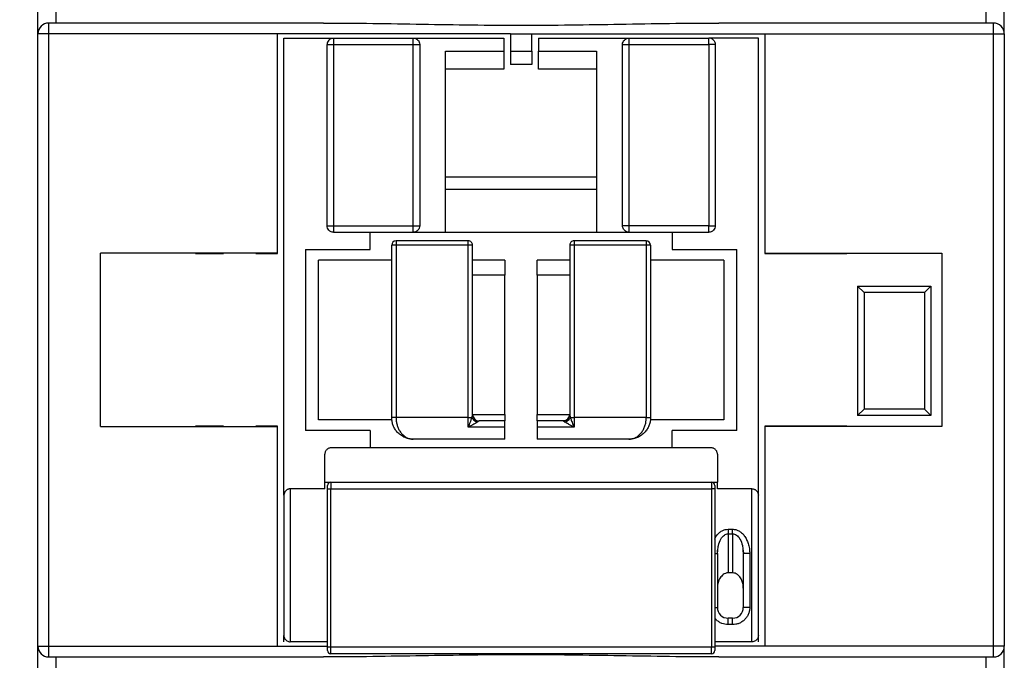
# Model space of a CAD drawing. Header units: inches. Extents: x 0.5 to 21.5, y 0.5 to 16.5.
# Tile 9 of 23: x 15.9 to 17.7, y 7.5 to 8.7. Entities that reach past the tile are written whole.
import ezdxf

# ---------------------------------------------------------------- set-up
doc = ezdxf.new("R2010")
doc.units = ezdxf.units.IN
doc.header["$LTSCALE"] = 2
doc.header["$MEASUREMENT"] = 0
doc.layers.add('DIMENSIONS', color=140, linetype='Continuous', lineweight=25)
doc.styles.add('SLDTEXTSTYLE0', font='TXT', dxfattribs={"width": 0.7})
doc.dimstyles.new('SLDDIMSTYLE0', dxfattribs={"dimtxt": 0.169922, "dimasz": 0.26, "dimexe": 0, "dimexo": 0.0625, "dimgap": 0.04248, "dimtad": 0, "dimtih": 1, "dimtoh": 1, "dimrnd": 1e-09, "dimzin": 12, "dimdsep": 46, "dimtxsty": 'SLDTEXTSTYLE0', "dimsah": 1, "dimcen": 0.09, "dimadec": 0, "dimazin": 3, "dimtfac": 1, "dimtofl": 0, "dimtmove": 0, "dimatfit": 3, "dimfxl": 0, "dimfrac": 2, "dimtolj": 1, "dimtzin": 12, "dimarcsym": 0})

# ---------------------------------------------------------------- blocks, each defined once
blk = doc.blocks.new('_D_6')
at = {"layer": 'DIMENSIONS'}
for p, q in [((15.864, 9.7784), (14.4303, 9.7784)), ((14.6803, 9.7784), (14.6803, 8.6329)), ((14.4278, 8.3248), (14.3708, 8.3248)), ((14.3708, 8.3248), (14.3708, 8.0547)), ((14.9328, 8.3248), (14.9898, 8.3248)), ((14.9898, 8.3248), (14.9898, 8.0547)), ((14.3708, 8.0547), (14.4278, 8.0547)), ((14.9898, 8.0547), (14.9328, 8.0547)), ((14.6803, 6.4398), (14.6803, 8.0167)), ((15.8738, 6.4398), (14.4303, 6.4398))]:
    blk.add_line(p, q, dxfattribs=at)
for points in [[(14.6803, 9.7784), (14.6403, 9.5184), (14.7203, 9.5184)], [(14.6803, 6.4398), (14.7203, 6.6998), (14.6403, 6.6998)]]:
    blk.add_solid(points, dxfattribs=at)
at = {"layer": 'DIMENSIONS', "char_height": 0.16667, "attachment_point": 1, "style": 'SLDTEXTSTYLE0'}
for s, insert in [('3.34', (14.4278, 8.5777)), ('84.8', (14.4278, 8.2696))]:
    blk.add_mtext(s, dxfattribs=dict(at, insert=insert))

msp = doc.modelspace()

# ---------------------------------------------------------------- linework, layer by layer
for p, q in [((15.9443, 8.6721), (15.9443, 8.7744)), ((15.9776, 8.6918), (15.9776, 8.7744)), ((17.6748, 8.6918), (17.6748, 8.7744)), ((17.7081, 8.6721), (17.7081, 8.7744)), ((15.964, 8.6721), (15.964, 8.6918)), ((16.4652, 8.6918), (15.964, 8.6918)), ((17.6884, 8.6918), (17.1872, 8.6918)), ((17.6884, 8.6721), (17.6884, 8.686)), ((15.9443, 7.554), (15.9443, 8.6721)), ((15.9501, 8.6721), (15.9443, 8.6721)), ((15.964, 8.6721), (15.9501, 8.6721)), ((16.3813, 8.6721), (15.964, 8.6721)), ((15.964, 7.554), (15.964, 8.6721)), ((16.8065, 8.6721), (16.3813, 8.6721)), ((16.3813, 8.2717), (16.3813, 8.6721)), ((16.3931, 7.8296), (16.3931, 8.6642)), ((16.3931, 8.6642), (16.4837, 8.6642)), ((16.4837, 8.6642), (16.6293, 8.6642)), ((16.6293, 8.6642), (16.7947, 8.6642)), ((16.7947, 8.6642), (16.7947, 8.6406)), ((16.8065, 8.6721), (16.8459, 8.6721)), ((16.8065, 8.6721), (16.8065, 8.6406)), ((16.8459, 8.6406), (16.8459, 8.6721)), ((16.8459, 8.6721), (17.2711, 8.6721)), ((16.8577, 8.6642), (16.8577, 8.6406)), ((16.8577, 8.6642), (17.023, 8.6642)), ((17.023, 8.6642), (17.1687, 8.6642)), ((17.2593, 8.6642), (17.1687, 8.6642)), ((17.2593, 7.8296), (17.2593, 8.6642)), ((17.2711, 8.6721), (17.6884, 8.6721)), ((17.2711, 8.6721), (17.2711, 8.2717)), ((17.6884, 7.554), (17.6884, 8.6721)), ((17.6884, 8.6721), (17.7081, 8.6721)), ((17.7081, 8.6721), (17.7081, 7.554)), ((16.4719, 8.3217), (16.4719, 8.6524)), ((16.4837, 8.6524), (16.6293, 8.6524)), ((16.4837, 8.6524), (16.4837, 8.3217)), ((16.6293, 8.3217), (16.6293, 8.6524)), ((16.6377, 8.6524), (16.6412, 8.6524)), ((16.6412, 8.6524), (16.6412, 8.3217)), ((17.0112, 8.3217), (17.0112, 8.6524)), ((17.0147, 8.6524), (17.023, 8.6524)), ((17.023, 8.6524), (17.023, 8.3217)), ((17.023, 8.6524), (17.1687, 8.6524)), ((17.1687, 8.6524), (17.1687, 8.3217)), ((17.1805, 8.6524), (17.1805, 8.3217)), ((16.6884, 8.3099), (16.6884, 8.6406)), ((16.6884, 8.6406), (16.7947, 8.6406)), ((16.7947, 8.6406), (16.7947, 8.6075)), ((16.8065, 8.6406), (16.8459, 8.6406)), ((16.8065, 8.6406), (16.8065, 8.6158)), ((16.8459, 8.6406), (16.8459, 8.6158)), ((16.8577, 8.6406), (16.964, 8.6406)), ((16.8577, 8.6075), (16.8577, 8.6406)), ((16.964, 8.6406), (16.964, 8.3099)), ((16.8459, 8.6158), (16.8065, 8.6158)), ((16.7947, 8.6075), (16.6884, 8.6075)), ((16.964, 8.6075), (16.8577, 8.6075)), ((16.6884, 8.4107), (16.8262, 8.4107)), ((16.8262, 8.4107), (16.964, 8.4107)), ((16.6884, 8.3886), (16.964, 8.3886)), ((16.4837, 8.3217), (16.6293, 8.3217)), ((16.4837, 8.3217), (16.4837, 8.3133)), ((17.023, 8.3217), (17.023, 8.3133)), ((17.1687, 8.3217), (17.023, 8.3217)), ((16.4837, 8.3099), (16.6293, 8.3099)), ((16.5506, 8.2784), (16.5506, 8.3099)), ((16.6293, 8.3099), (16.6293, 8.3133)), ((16.6293, 8.3099), (16.6884, 8.3099)), ((16.6884, 8.3099), (16.964, 8.3099)), ((16.964, 8.3099), (17.023, 8.3099)), ((17.023, 8.3099), (17.1687, 8.3099)), ((17.1018, 8.3099), (17.1018, 8.2784)), ((17.1687, 8.3099), (17.1687, 8.3133)), ((16.59, 7.9713), (16.59, 8.2863)), ((16.5978, 8.2863), (16.59, 8.2863)), ((16.5978, 8.2941), (16.5978, 8.2918)), ((16.7297, 8.2941), (16.5978, 8.2941)), ((16.5978, 8.2918), (16.5978, 8.2863)), ((16.5978, 8.2863), (16.5978, 7.9713)), ((16.7297, 8.2863), (16.5978, 8.2863)), ((16.7297, 8.2863), (16.7297, 8.2941)), ((16.7376, 8.2863), (16.7297, 8.2863)), ((16.7297, 7.9713), (16.7297, 8.2863)), ((16.7376, 7.9769), (16.7376, 8.2863)), ((16.9227, 8.2863), (16.9148, 8.2863)), ((16.9148, 8.2863), (16.9148, 7.9769)), ((16.9227, 8.2941), (16.9227, 8.2863)), ((17.0545, 8.2941), (16.9227, 8.2941)), ((16.9227, 8.2863), (16.9227, 7.9713)), ((17.0545, 8.2863), (16.9227, 8.2863)), ((17.0545, 8.2941), (17.0545, 8.2918)), ((17.0545, 8.2918), (17.0545, 8.2863)), ((17.0545, 8.2863), (17.0545, 7.9713)), ((17.0624, 8.2863), (17.0545, 8.2863)), ((17.0624, 8.2863), (17.0624, 7.9713)), ((16.3813, 8.2717), (16.0585, 8.2717)), ((16.0585, 7.9548), (16.0585, 8.2717)), ((16.2317, 8.271), (16.2317, 8.2717)), ((16.2317, 8.271), (16.2829, 8.271)), ((16.2829, 8.271), (16.2829, 8.2717)), ((16.3419, 8.271), (16.3419, 8.2717)), ((16.3419, 8.271), (16.3813, 8.271)), ((16.3813, 8.271), (16.3813, 8.2717)), ((16.4325, 8.2784), (16.5506, 8.2784)), ((16.4325, 8.2784), (16.4325, 7.9477)), ((17.1018, 8.2784), (17.2199, 8.2784)), ((17.2199, 7.9477), (17.2199, 8.2784)), ((17.2711, 8.2717), (17.5939, 8.2717)), ((17.2711, 8.2717), (17.2711, 8.271)), ((17.2711, 8.271), (17.4207, 8.271)), ((17.4207, 8.271), (17.4207, 8.2717)), ((17.5939, 8.2717), (17.5939, 7.9548)), ((16.4561, 7.9674), (16.4561, 8.2587)), ((16.59, 8.2587), (16.4561, 8.2587)), ((16.7967, 8.2587), (16.7376, 8.2587)), ((16.7967, 8.2587), (16.7967, 8.2311)), ((16.9148, 8.2587), (16.8557, 8.2587)), ((16.8557, 8.2311), (16.8557, 8.2587)), ((17.1963, 8.2587), (17.0624, 8.2587)), ((17.1963, 8.2587), (17.1963, 7.9674)), ((16.7967, 8.2311), (16.7376, 8.2311)), ((16.7967, 7.9772), (16.7967, 8.2311)), ((16.9148, 8.2311), (16.8557, 8.2311)), ((16.8557, 8.2311), (16.8557, 7.9772)), ((17.4404, 8.2115), (17.4522, 8.1996)), ((17.4404, 8.2115), (17.5742, 8.2115)), ((17.4404, 8.2115), (17.4404, 7.9752)), ((17.5624, 8.1996), (17.4522, 8.1996)), ((17.4522, 8.1996), (17.4522, 7.987)), ((17.5624, 8.1996), (17.5742, 8.2115)), ((17.5624, 8.1996), (17.5624, 7.987)), ((17.5742, 8.2115), (17.5742, 7.9752)), ((17.4404, 7.9752), (17.4522, 7.987)), ((17.5624, 7.987), (17.4522, 7.987)), ((17.5624, 7.987), (17.5742, 7.9752)), ((16.5902, 7.9674), (16.4561, 7.9674)), ((16.7297, 7.9713), (16.5978, 7.9713)), ((16.7297, 7.9541), (16.7297, 7.9713)), ((16.7297, 7.9713), (16.7363, 7.9713)), ((16.7376, 7.9772), (16.7967, 7.9772)), ((16.7494, 7.9654), (16.7494, 7.9653)), ((16.7967, 7.9654), (16.7494, 7.9654)), ((16.7967, 7.9772), (16.7967, 7.9654)), ((16.7967, 7.9541), (16.7967, 7.9654)), ((16.8557, 7.9654), (16.8557, 7.9772)), ((16.8557, 7.9772), (16.9148, 7.9772)), ((16.8557, 7.9654), (16.8557, 7.9541)), ((16.903, 7.9654), (16.8557, 7.9654)), ((16.903, 7.9653), (16.903, 7.9654)), ((16.9148, 7.9769), (16.9143, 7.9748)), ((16.9161, 7.9713), (16.9227, 7.9713)), ((16.9227, 7.9713), (16.9227, 7.9541)), ((17.0545, 7.9713), (16.9227, 7.9713)), ((17.1963, 7.9674), (17.0622, 7.9674)), ((17.5742, 7.9752), (17.4404, 7.9752)), ((16.0585, 7.9548), (16.3813, 7.9548)), ((16.2829, 7.9554), (16.2317, 7.9554)), ((16.2317, 7.9548), (16.2317, 7.9554)), ((16.2829, 7.9548), (16.2829, 7.9554)), ((16.3813, 7.9554), (16.3419, 7.9554)), ((16.3419, 7.9548), (16.3419, 7.9554)), ((16.3813, 7.9548), (16.3813, 7.9554)), ((16.3813, 7.554), (16.3813, 7.9548)), ((16.5506, 7.9477), (16.4325, 7.9477)), ((16.5506, 7.9477), (16.5506, 7.9162)), ((16.7967, 7.9541), (16.7297, 7.9541)), ((16.7967, 7.9319), (16.7967, 7.9541)), ((16.8557, 7.9541), (16.8557, 7.9319)), ((16.9227, 7.9541), (16.8557, 7.9541)), ((17.2199, 7.9477), (17.1018, 7.9477)), ((17.1018, 7.9162), (17.1018, 7.9477)), ((17.4207, 7.9554), (17.2711, 7.9554)), ((17.2711, 7.9554), (17.2711, 7.9548)), ((17.2711, 7.9548), (17.2711, 7.554)), ((17.5939, 7.9548), (17.2711, 7.9548)), ((17.4207, 7.9548), (17.4207, 7.9554)), ((16.7967, 7.9319), (16.6293, 7.9319)), ((17.023, 7.9319), (16.8557, 7.9319)), ((17.1727, 7.9162), (16.4797, 7.9162)), ((16.4679, 7.8532), (16.4679, 7.9044)), ((17.1845, 7.9044), (17.1845, 7.8532)), ((16.4049, 7.8414), (16.4049, 7.5618)), ((16.4679, 7.8414), (16.4049, 7.8414)), ((16.4679, 7.8532), (17.1845, 7.8532)), ((16.4679, 7.8414), (16.4679, 7.8532)), ((16.4728, 7.8414), (16.4728, 7.8473)), ((16.4728, 7.552), (16.4728, 7.8414)), ((16.4728, 7.8414), (16.4788, 7.8414)), ((16.4788, 7.8532), (16.4788, 7.8414)), ((16.4788, 7.552), (16.4788, 7.8414)), ((16.4788, 7.8414), (17.1736, 7.8414)), ((17.1736, 7.8532), (17.1736, 7.8414)), ((17.1736, 7.8414), (17.1736, 7.552)), ((17.1795, 7.8414), (17.1736, 7.8414)), ((17.1795, 7.8473), (17.1795, 7.8414)), ((17.1795, 7.8414), (17.1795, 7.552)), ((17.1845, 7.8414), (17.1845, 7.8532)), ((17.2475, 7.8414), (17.1845, 7.8414)), ((17.2475, 7.5618), (17.2475, 7.8414)), ((16.3931, 7.8296), (16.3931, 7.5737)), ((17.2593, 7.5737), (17.2593, 7.8296)), ((17.2041, 7.7675), (17.212, 7.7675)), ((17.2041, 7.7592), (17.2041, 7.6878)), ((17.2041, 7.7592), (17.212, 7.7592)), ((17.212, 7.7592), (17.212, 7.6878)), ((17.1843, 7.723), (17.1848, 7.7292)), ((17.1845, 7.723), (17.1851, 7.7287)), ((17.231, 7.7286), (17.2317, 7.723)), ((17.2314, 7.729), (17.2319, 7.7227)), ((17.1841, 7.723), (17.1845, 7.723)), ((17.1845, 7.723), (17.1845, 7.6248)), ((17.2435, 7.723), (17.2317, 7.723)), ((17.2317, 7.723), (17.2317, 7.6248)), ((17.2435, 7.723), (17.2435, 7.6248)), ((17.212, 7.6878), (17.2041, 7.6878)), ((17.1795, 7.6248), (17.1845, 7.6248)), ((17.2435, 7.6248), (17.2317, 7.6248)), ((17.212, 7.6052), (17.2041, 7.6052)), ((17.2041, 7.5933), (17.2041, 7.6052)), ((17.212, 7.5933), (17.212, 7.6052)), ((17.212, 7.5933), (17.2041, 7.5933)), ((16.3931, 7.5618), (16.3931, 7.5737)), ((17.2593, 7.5618), (17.2593, 7.5737)), ((15.9443, 7.554), (15.964, 7.554)), ((15.9443, 7.4516), (15.9443, 7.554)), ((15.964, 7.5401), (15.964, 7.554)), ((15.964, 7.554), (16.3813, 7.554)), ((16.3813, 7.554), (16.4728, 7.554)), ((16.4728, 7.5618), (16.4049, 7.5618)), ((16.4788, 7.552), (16.4728, 7.552)), ((16.4728, 7.5461), (16.4728, 7.552)), ((16.4788, 7.5402), (16.4788, 7.552)), ((17.1736, 7.552), (16.4788, 7.552)), ((17.1736, 7.5402), (17.1736, 7.552)), ((17.1795, 7.552), (17.1736, 7.552)), ((17.2475, 7.5618), (17.1795, 7.5618)), ((17.2711, 7.554), (17.1795, 7.554)), ((17.1795, 7.552), (17.1795, 7.5461)), ((17.6884, 7.554), (17.2711, 7.554)), ((17.6884, 7.5343), (17.6884, 7.554)), ((17.7023, 7.554), (17.6884, 7.554)), ((17.7081, 7.554), (17.7023, 7.554)), ((17.7081, 7.4516), (17.7081, 7.554)), ((15.964, 7.5343), (15.964, 7.5401)), ((15.964, 7.5343), (16.4652, 7.5343)), ((15.9776, 7.4516), (15.9776, 7.5343)), ((17.1736, 7.5402), (16.4788, 7.5402)), ((17.1872, 7.5343), (17.6884, 7.5343)), ((17.6748, 7.4516), (17.6748, 7.5343))]:
    msp.add_line(p, q)
at = {"flags": 128}
msp.add_lwpolyline([(17.6884, 8.686), (17.6884, 8.6873), (17.6884, 8.6884), (17.6884, 8.6894), (17.6884, 8.6903), (17.6884, 8.6909), (17.6884, 8.6914), (17.6884, 8.6917), (17.6884, 8.6918)], dxfattribs=at)
for centre, radius, start, end in [((15.964, 8.6721), 0.0197, 90, 180), ((17.6884, 8.6721), 0.0197, 0, 90.0004), ((17.1687, 8.6524), 0.0118, 45, 90), ((16.4837, 8.6524), 0.0118, 135, 180), ((16.5978, 8.2863), 0.00787, 90, 180), ((16.7297, 8.2863), 0.00787, 45, 90), ((16.7297, 8.2863), 0.00787, 0, 45), ((16.9227, 8.2863), 0.00787, 135, 180), ((16.9227, 8.2863), 0.00787, 90, 135), ((17.0545, 8.2863), 0.00787, 0, 90), ((16.7494, 7.9772), 0.0118, 179.9998, 270), ((16.7493, 7.977), 0.0117, 180.3798, 270.3749), ((16.903, 7.9772), 0.0118, 270, 0), ((16.4788, 7.8473), 0.00591, 90, 180.0003), ((17.1736, 7.8473), 0.00591, 0, 90), ((17.2041, 7.6248), 0.0197, 180, 270), ((17.212, 7.6248), 0.0197, 270, 0), ((15.964, 7.554), 0.0197, 180, 270), ((17.6884, 7.554), 0.0197, 270, 0), ((16.4788, 7.5461), 0.00591, 180, 270), ((17.1736, 7.5461), 0.00591, 270, 0.0001)]:
    msp.add_arc(centre, radius, start, end)
for points, knots in [([(16.4652, 8.6918), (16.5253, 8.6918), (16.5854, 8.6907), (16.7058, 8.6887), (16.766, 8.6878), (16.8865, 8.6878), (16.9467, 8.6887), (17.067, 8.6907), (17.1271, 8.6918), (17.1872, 8.6918)], [0, 0, 0, 0, 0.25, 0.25, 0.5, 0.5, 0.75, 0.75, 1, 1, 1, 1]), ([(16.4837, 8.6642), (16.4837, 8.6642), (16.4837, 8.6629), (16.4837, 8.6586), (16.4837, 8.6555), (16.4837, 8.6524)], [0, 0, 0, 0, 0.5, 0.5, 1, 1, 1, 1]), ([(16.6293, 8.6524), (16.6293, 8.6555), (16.6293, 8.6586), (16.6293, 8.6629), (16.6293, 8.6642), (16.6293, 8.6642)], [0, 0, 0, 0, 0.5, 0.5, 1, 1, 1, 1]), ([(16.6293, 8.6642), (16.6324, 8.6642), (16.6355, 8.6629), (16.6399, 8.6586), (16.6412, 8.6555), (16.6412, 8.6524)], [0, 0, 0, 0, 0.5, 0.5, 1, 1, 1, 1]), ([(17.0112, 8.6524), (17.0112, 8.6555), (17.0125, 8.6586), (17.0169, 8.6629), (17.02, 8.6642), (17.023, 8.6642)], [0, 0, 0, 0, 0.5, 0.5, 1, 1, 1, 1]), ([(17.023, 8.6642), (17.023, 8.6642), (17.023, 8.6629), (17.023, 8.6586), (17.023, 8.6555), (17.023, 8.6524)], [0, 0, 0, 0, 0.5, 0.5, 1, 1, 1, 1]), ([(17.1687, 8.6524), (17.1687, 8.6555), (17.1687, 8.6586), (17.1687, 8.6629), (17.1687, 8.6642), (17.1687, 8.6642)], [0, 0, 0, 0, 0.5, 0.5, 1, 1, 1, 1]), ([(16.4719, 8.6524), (16.4719, 8.6524), (16.472, 8.6524), (16.4726, 8.6524), (16.4737, 8.6524), (16.4752, 8.6524), (16.4771, 8.6524), (16.4791, 8.6524), (16.4813, 8.6524), (16.4828, 8.6524), (16.4837, 8.6524)], [0, 0, 0, 0, 0.11724, 0.2360261, 0.3622879, 0.5000159, 0.6207483, 0.7600086, 0.8595154, 1, 1, 1, 1]), ([(17.1805, 8.6524), (17.1805, 8.6524), (17.1793, 8.6524), (17.1749, 8.6524), (17.1718, 8.6524), (17.1687, 8.6524)], [0, 0, 0, 0, 0.5, 0.5, 1, 1, 1, 1]), ([(16.4719, 8.3217), (16.4719, 8.3217), (16.4731, 8.3217), (16.4775, 8.3217), (16.4806, 8.3217), (16.4837, 8.3217)], [0, 0, 0, 0, 0.5, 0.5, 1, 1, 1, 1]), ([(16.4837, 8.3099), (16.4806, 8.3099), (16.4775, 8.3112), (16.4731, 8.3155), (16.4719, 8.3186), (16.4719, 8.3217)], [0, 0, 0, 0, 0.5, 0.5, 1, 1, 1, 1]), ([(16.6293, 8.3217), (16.6324, 8.3217), (16.6355, 8.3217), (16.6399, 8.3217), (16.6412, 8.3217), (16.6412, 8.3217)], [0, 0, 0, 0, 0.5, 0.5, 1, 1, 1, 1]), ([(16.6412, 8.3217), (16.6412, 8.3186), (16.6399, 8.3155), (16.6355, 8.3112), (16.6324, 8.3099), (16.6293, 8.3099)], [0, 0, 0, 0, 0.5, 0.5, 1, 1, 1, 1]), ([(17.023, 8.3217), (17.0223, 8.3217), (17.0209, 8.3217), (17.0187, 8.3217), (17.0166, 8.3217), (17.0147, 8.3217), (17.0131, 8.3217), (17.0121, 8.3217), (17.0114, 8.3217), (17.0113, 8.3217), (17.0112, 8.3217)], [0, 0, 0, 0, 0.11724, 0.236026, 0.362288, 0.500016, 0.620748, 0.760009, 0.859515, 1, 1, 1, 1]), ([(17.023, 8.3099), (17.02, 8.3099), (17.0169, 8.3112), (17.0125, 8.3155), (17.0112, 8.3186), (17.0112, 8.3217)], [0, 0, 0, 0, 0.5, 0.5, 1, 1, 1, 1]), ([(17.1687, 8.3217), (17.1718, 8.3217), (17.1749, 8.3217), (17.1793, 8.3217), (17.1805, 8.3217), (17.1805, 8.3217)], [0, 0, 0, 0, 0.5, 0.5, 1, 1, 1, 1]), ([(17.1805, 8.3217), (17.1805, 8.3186), (17.1793, 8.3155), (17.1749, 8.3112), (17.1718, 8.3099), (17.1687, 8.3099)], [0, 0, 0, 0, 0.5, 0.5, 1, 1, 1, 1]), ([(16.5978, 7.9713), (16.596, 7.9713), (16.5938, 7.9713), (16.5907, 7.9713), (16.59, 7.9713), (16.59, 7.9713)], [0, 0, 0, 0, 0.5, 0.5, 1, 1, 1, 1]), ([(16.6293, 7.9319), (16.628, 7.932), (16.6255, 7.932), (16.6219, 7.9326), (16.6187, 7.9334), (16.6159, 7.9343), (16.6134, 7.9353), (16.6095, 7.9372), (16.6044, 7.9405), (16.5989, 7.946), (16.5948, 7.9519), (16.592, 7.9582), (16.5903, 7.9647), (16.5901, 7.9691), (16.59, 7.9713)], [0, 0, 0, 0, 0.071722, 0.137133, 0.196235, 0.249031, 0.295526, 0.335726, 0.478598, 0.604133, 0.711225, 0.812026, 0.907796, 1, 1, 1, 1]), ([(16.5978, 7.9713), (16.5979, 7.9702), (16.5979, 7.968), (16.5983, 7.9648), (16.5988, 7.9615), (16.5996, 7.9583), (16.6006, 7.9552), (16.6018, 7.9521), (16.6032, 7.9492), (16.6056, 7.9452), (16.6094, 7.9405), (16.614, 7.9367), (16.6188, 7.9341), (16.6237, 7.9323), (16.6273, 7.9321), (16.6293, 7.9319)], [0, 0, 0, 0, 0.045802, 0.092298, 0.139689, 0.188164, 0.2379, 0.28906, 0.341795, 0.396242, 0.521715, 0.664565, 0.751191, 0.862998, 1, 1, 1, 1]), ([(16.7297, 7.9541), (16.7301, 7.9549), (16.7308, 7.9565), (16.7319, 7.959), (16.7328, 7.9614), (16.7337, 7.9635), (16.7344, 7.9655), (16.735, 7.9673), (16.7355, 7.9688), (16.7359, 7.9701), (16.7362, 7.9709), (16.7363, 7.9713)], [0, 0, 0, 0, 0.157129, 0.302936, 0.437129, 0.559591, 0.670348, 0.769533, 0.857358, 0.934083, 1, 1, 1, 1]), ([(16.7461, 7.963), (16.7456, 7.9627), (16.7443, 7.9619), (16.7422, 7.9607), (16.7393, 7.959), (16.7351, 7.9567), (16.7317, 7.955), (16.7297, 7.9541)], [0, 0, 0, 0, 0.114291, 0.248735, 0.4038, 0.649021, 1, 1, 1, 1]), ([(16.7363, 7.9713), (16.7365, 7.972), (16.7368, 7.9733), (16.7373, 7.975), (16.7375, 7.9762), (16.7376, 7.9767), (16.7376, 7.9769)], [0, 0, 0, 0, 0.320789, 0.589921, 0.81304, 1, 1, 1, 1]), ([(16.7363, 7.9713), (16.737, 7.9697), (16.7383, 7.968), (16.7419, 7.965), (16.7441, 7.9637), (16.7461, 7.963)], [0, 0, 0, 0, 0.5, 0.5, 1, 1, 1, 1]), ([(16.7378, 7.9747), (16.7378, 7.975), (16.7377, 7.9756), (16.7375, 7.976), (16.7375, 7.9762)], [0, 0, 0, 0, 0.504234, 1, 1, 1, 1]), ([(16.7494, 7.9653), (16.7494, 7.9652), (16.7493, 7.9651), (16.7489, 7.9648), (16.7482, 7.9643), (16.7473, 7.9637), (16.7465, 7.9633), (16.7461, 7.963)], [0, 0, 0, 0, 0.147148, 0.314133, 0.508886, 0.736452, 1, 1, 1, 1]), ([(16.9143, 7.9748), (16.9142, 7.974), (16.9139, 7.9717), (16.9115, 7.9685), (16.9076, 7.9658), (16.9045, 7.9655), (16.903, 7.9653)], [0, 0, 0, 0, 0.147264, 0.43151, 0.715755, 1, 1, 1, 1]), ([(16.9062, 7.963), (16.9058, 7.9633), (16.9049, 7.9639), (16.9038, 7.9646), (16.9031, 7.965), (16.903, 7.9652), (16.903, 7.9653)], [0, 0, 0, 0, 0.3233827, 0.5918418, 0.8129236, 1, 1, 1, 1]), ([(16.9062, 7.963), (16.9083, 7.9637), (16.9105, 7.965), (16.9141, 7.968), (16.9154, 7.9697), (16.9161, 7.9713)], [0, 0, 0, 0, 0.5, 0.5, 1, 1, 1, 1]), ([(16.9227, 7.9541), (16.9216, 7.9546), (16.9196, 7.9555), (16.9168, 7.957), (16.9145, 7.9582), (16.9119, 7.9597), (16.9091, 7.9613), (16.9071, 7.9625), (16.9062, 7.963)], [0, 0, 0, 0, 0.190089, 0.353524, 0.490318, 0.600498, 0.822754, 1, 1, 1, 1]), ([(16.9149, 7.9762), (16.9148, 7.976), (16.9147, 7.9756), (16.9146, 7.975), (16.9146, 7.9748)], [0, 0, 0, 0, 0.495815, 1, 1, 1, 1]), ([(16.9148, 7.9769), (16.9148, 7.9768), (16.9148, 7.9764), (16.915, 7.9755), (16.9153, 7.9744), (16.9157, 7.973), (16.9159, 7.9719), (16.9161, 7.9713)], [0, 0, 0, 0, 0.148185, 0.317453, 0.513576, 0.740287, 1, 1, 1, 1]), ([(16.9161, 7.9713), (16.9163, 7.9706), (16.9168, 7.969), (16.9178, 7.9661), (16.9191, 7.9625), (16.9208, 7.9583), (16.922, 7.9556), (16.9227, 7.9541)], [0, 0, 0, 0, 0.1262813, 0.2884099, 0.4878135, 0.7252028, 1, 1, 1, 1]), ([(17.023, 7.9319), (17.024, 7.932), (17.0259, 7.932), (17.0287, 7.9325), (17.0311, 7.9332), (17.0332, 7.934), (17.0351, 7.9349), (17.0383, 7.9367), (17.0423, 7.9398), (17.0469, 7.9452), (17.0503, 7.9512), (17.0527, 7.9576), (17.0543, 7.9644), (17.0544, 7.969), (17.0545, 7.9713)], [0, 0, 0, 0, 0.067661, 0.129481, 0.185462, 0.235606, 0.279916, 0.318397, 0.461021, 0.586113, 0.698734, 0.804289, 0.904167, 1, 1, 1, 1]), ([(17.0624, 7.9713), (17.0624, 7.9702), (17.0623, 7.9679), (17.0619, 7.9645), (17.0611, 7.9612), (17.0601, 7.9578), (17.0587, 7.9546), (17.0571, 7.9514), (17.0551, 7.9484), (17.052, 7.9444), (17.0472, 7.9398), (17.0405, 7.9357), (17.0323, 7.9326), (17.0265, 7.9322), (17.023, 7.9319)], [0, 0, 0, 0, 0.047589, 0.095966, 0.145357, 0.195973, 0.248011, 0.301652, 0.35706, 0.414387, 0.539427, 0.682063, 0.814841, 1, 1, 1, 1]), ([(17.0545, 7.9713), (17.0566, 7.9713), (17.0587, 7.9713), (17.0616, 7.9713), (17.0624, 7.9713), (17.0624, 7.9713)], [0, 0, 0, 0, 0.5, 0.5, 1, 1, 1, 1]), ([(16.4797, 7.9162), (16.479, 7.9161), (16.4774, 7.9161), (16.4752, 7.9154), (16.4731, 7.9143), (16.4713, 7.9128), (16.4698, 7.9109), (16.4687, 7.9088), (16.468, 7.9066), (16.468, 7.9051), (16.4679, 7.9044)], [0, 0, 0, 0, 0.127004, 0.249361, 0.372124, 0.500301, 0.628715, 0.760123, 0.879338, 1, 1, 1, 1]), ([(17.1845, 7.9044), (17.1844, 7.9052), (17.1843, 7.9067), (17.1837, 7.9089), (17.1826, 7.911), (17.1811, 7.9128), (17.1792, 7.9143), (17.1771, 7.9154), (17.1749, 7.9161), (17.1734, 7.9161), (17.1727, 7.9162)], [0, 0, 0, 0, 0.127004, 0.249361, 0.372124, 0.500301, 0.628715, 0.760123, 0.879338, 1, 1, 1, 1]), ([(16.4049, 7.8414), (16.4044, 7.8413), (16.4033, 7.8413), (16.4016, 7.8409), (16.4, 7.8403), (16.3985, 7.8395), (16.3971, 7.8384), (16.3954, 7.8367), (16.3936, 7.8337), (16.3933, 7.8311), (16.3931, 7.8296)], [0, 0, 0, 0, 0.072343, 0.147933, 0.228065, 0.313827, 0.406109, 0.505626, 0.706688, 1, 1, 1, 1]), ([(17.2475, 7.8414), (17.248, 7.8414), (17.2491, 7.8413), (17.2508, 7.8409), (17.2524, 7.8404), (17.2539, 7.8395), (17.2553, 7.8384), (17.257, 7.8367), (17.2588, 7.8338), (17.2591, 7.8311), (17.2593, 7.8296)], [0, 0, 0, 0, 0.072343, 0.147933, 0.228065, 0.313827, 0.406109, 0.505626, 0.706688, 1, 1, 1, 1]), ([(17.1795, 7.7494), (17.1805, 7.7516), (17.1824, 7.7559), (17.1873, 7.7609), (17.1926, 7.7647), (17.1983, 7.7671), (17.2022, 7.7674), (17.2041, 7.7675)], [0, 0, 0, 0, 0.215783, 0.433552, 0.637268, 0.822107, 1, 1, 1, 1]), ([(17.212, 7.7675), (17.213, 7.7675), (17.2149, 7.7674), (17.2178, 7.7668), (17.2206, 7.7659), (17.2244, 7.7641), (17.229, 7.7609), (17.2338, 7.7556), (17.2378, 7.749), (17.241, 7.7412), (17.2431, 7.7324), (17.2434, 7.7262), (17.2435, 7.723)], [0, 0, 0, 0, 0.047766, 0.095765, 0.144785, 0.195566, 0.304844, 0.422384, 0.550822, 0.687125, 0.841643, 1, 1, 1, 1]), ([(17.1851, 7.7287), (17.1854, 7.7319), (17.1859, 7.7391), (17.1893, 7.7476), (17.1935, 7.7537), (17.1969, 7.7568), (17.2004, 7.7588), (17.203, 7.759), (17.2041, 7.7592)], [0, 0, 0, 0, 0.242486, 0.560665, 0.69458, 0.809688, 0.909652, 1, 1, 1, 1]), ([(17.212, 7.7592), (17.2132, 7.759), (17.2157, 7.7588), (17.2193, 7.7568), (17.2227, 7.7537), (17.2269, 7.7476), (17.2303, 7.739), (17.2308, 7.7318), (17.231, 7.7286)], [0, 0, 0, 0, 0.089981, 0.189546, 0.304197, 0.437584, 0.754496, 1, 1, 1, 1]), ([(17.1805, 7.723), (17.1807, 7.723), (17.1821, 7.723), (17.1836, 7.723), (17.184, 7.723), (17.1841, 7.723)], [0, 0, 0, 0, 0.072621, 0.662545, 1, 1, 1, 1]), ([(17.2041, 7.6878), (17.2033, 7.6878), (17.2015, 7.6877), (17.1984, 7.6869), (17.1952, 7.685), (17.1921, 7.6821), (17.1884, 7.6774), (17.1851, 7.67), (17.1847, 7.6634), (17.1845, 7.66)], [0, 0, 0, 0, 0.070663, 0.13773, 0.253968, 0.363316, 0.478751, 0.727455, 1, 1, 1, 1]), ([(17.2317, 7.66), (17.2317, 7.6614), (17.2316, 7.6642), (17.231, 7.6682), (17.23, 7.672), (17.2285, 7.6755), (17.2266, 7.6789), (17.2241, 7.6821), (17.2208, 7.6851), (17.2168, 7.6874), (17.2136, 7.6877), (17.212, 7.6878)], [0, 0, 0, 0, 0.113236, 0.220731, 0.323765, 0.423791, 0.522397, 0.637231, 0.747012, 0.874307, 1, 1, 1, 1]), ([(17.2435, 7.6248), (17.2435, 7.6238), (17.2434, 7.6219), (17.243, 7.6189), (17.2423, 7.616), (17.241, 7.6121), (17.2385, 7.6074), (17.2344, 7.6024), (17.2294, 7.5983), (17.2238, 7.5954), (17.218, 7.5937), (17.214, 7.5934), (17.212, 7.5933)], [0, 0, 0, 0, 0.060243, 0.119999, 0.179808, 0.240207, 0.369955, 0.500129, 0.629878, 0.760053, 0.879922, 1, 1, 1, 1]), ([(17.2041, 7.5933), (17.2002, 7.5938), (17.1941, 7.5944), (17.1868, 7.5984), (17.1823, 7.6018), (17.1803, 7.6044), (17.1795, 7.6054)], [0, 0, 0, 0, 0.416472, 0.642698, 0.869669, 1, 1, 1, 1]), ([(16.3931, 7.5737), (16.3932, 7.573), (16.3932, 7.5717), (16.3937, 7.5699), (16.3943, 7.5684), (16.3951, 7.5671), (16.3963, 7.5655), (16.3983, 7.5637), (16.4015, 7.5622), (16.4038, 7.5619), (16.4049, 7.5618)], [0, 0, 0, 0, 0.1289, 0.2429046, 0.3420428, 0.4263618, 0.4959421, 0.687294, 0.8526632, 1, 1, 1, 1]), ([(17.2593, 7.5737), (17.2592, 7.573), (17.2592, 7.5717), (17.2587, 7.5699), (17.2581, 7.5684), (17.2573, 7.5671), (17.2561, 7.5655), (17.2541, 7.5637), (17.2509, 7.5621), (17.2486, 7.5619), (17.2475, 7.5618)], [0, 0, 0, 0, 0.1289, 0.242905, 0.342043, 0.426362, 0.495942, 0.687294, 0.852663, 1, 1, 1, 1]), ([(17.1872, 7.5343), (17.1271, 7.5343), (17.0669, 7.5354), (16.9466, 7.5374), (16.8864, 7.5382), (16.7659, 7.5382), (16.7057, 7.5374), (16.5854, 7.5354), (16.5253, 7.5343), (16.4652, 7.5343)], [0, 0, 0, 0, 0.25, 0.25, 0.5, 0.5, 0.75, 0.75, 1, 1, 1, 1])]:
    msp.add_open_spline(points, degree=3, knots=knots)
for points in [[(16.4753, 8.6607), (16.4775, 8.6629), (16.4806, 8.6642), (16.4837, 8.6642)], [(16.6293, 8.6524), (16.6325, 8.6524), (16.6355, 8.6524), (16.6377, 8.6524)], [(17.0112, 8.6524), (17.0112, 8.6524), (17.0125, 8.6524), (17.0147, 8.6524)], [(17.1771, 8.6607), (17.1793, 8.6586), (17.1805, 8.6555), (17.1805, 8.6524)], [(16.6293, 8.3133), (16.6293, 8.3155), (16.6293, 8.3186), (16.6293, 8.3217)], [(17.1687, 8.3133), (17.1687, 8.3155), (17.1687, 8.3186), (17.1687, 8.3217)], [(16.4837, 8.3133), (16.4837, 8.3112), (16.4837, 8.3099), (16.4837, 8.3099)], [(17.023, 8.3133), (17.023, 8.3112), (17.023, 8.3099), (17.023, 8.3099)], [(17.2041, 7.7675), (17.2041, 7.7644), (17.2041, 7.7614), (17.2041, 7.7592)], [(17.212, 7.7592), (17.212, 7.7614), (17.212, 7.7644), (17.212, 7.7675)]]:
    msp.add_open_spline(points, degree=3)

# ---------------------------------------------------------------- dimensions: what is measured, and where the dimension line sits
at = {"layer": 'DIMENSIONS'}
dim = msp.add_linear_dim(base=(14.6803, 9.7784), p1=(15.9738, 6.4398), p2=(15.964, 9.7784), angle=90, dimstyle='SLDDIMSTYLE0', dxfattribs=at)
dim.commit()
dim.dimension.update_dxf_attribs({"geometry": '_D_6', "text_midpoint": (14.6803, 8.3248), "dimtype": 160})

doc.saveas('drawing.dxf')
